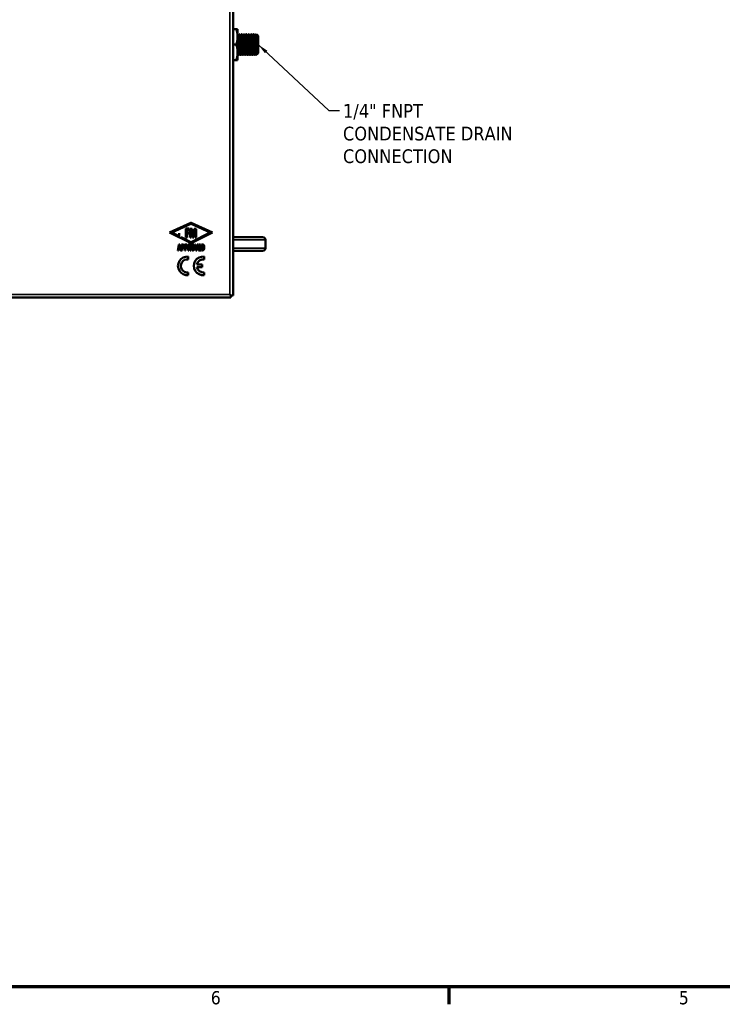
# Model space of a CAD drawing. Header units: inches. Extents: x 0 to 136, y 2 to 86.
# Tile 4 of 37: x 35 to 61, y 3 to 39. Entities that reach past the tile are written whole.
import ezdxf

# ---------------------------------------------------------------- set-up
doc = ezdxf.new("R2010")
doc.units = ezdxf.units.IN
doc.header["$LTSCALE"] = 4
doc.header["$MEASUREMENT"] = 0
for name, color, linetype, lineweight in [('Border (ANSI)', 7, 'Continuous', 70), ('Symbol (ANSI)', 7, 'Continuous', 25), ('Visible (ANSI)', 7, 'Continuous', 50), ('Visible Narrow (ANSI)', 7, 'Continuous', 35)]:
    doc.layers.add(name, color=color, linetype=linetype, lineweight=lineweight)
doc.styles.add('Dimension Text', font='tahoma.ttf')
doc.styles.add('Note Text (ANSI)', font='tahoma.ttf')
doc.dimstyles.new('Default (ANSI)$7', dxfattribs={"dimscale": 4, "dimtxt": 0.12, "dimasz": 0.098425, "dimexe": 0.125, "dimexo": 0.0625, "dimgap": 0.031496, "dimtad": 0, "dimtih": 1, "dimtoh": 1, "dimrnd": 1e-08, "dimzin": 4, "dimdsep": 46, "dimtxsty": 'Note Text (ANSI)', "dimcen": 0.09, "dimdle": 0.393701, "dimclrd": 256, "dimclre": 256, "dimclrt": 256, "dimadec": 0, "dimazin": 1, "dimtfac": 1, "dimtofl": 0, "dimtmove": 0, "dimatfit": 3, "dimfxl": 1, "dimtolj": 1, "dimtzin": 4, "dimlwd": -1, "dimlwe": -1, "dimarcsym": 0})

# ---------------------------------------------------------------- blocks, each defined once
blk = doc.blocks.new('Borders Default Border')
at = {"layer": 'Border (ANSI)'}
blk.add_line((12.75, 1), (12.75, 0.84), dxfattribs=at)
at = {"layer": 'Border (ANSI)', "flags": 128}
blk.add_lwpolyline([(0.5, 1), (0.5, 21), (33.5, 21), (33.5, 1), (0.5, 1)], dxfattribs=at)
at = {"layer": 'Border (ANSI)', "char_height": 0.12, "attachment_point": 7, "style": 'Dimension Text'}
for s, insert in [('6', (10.5867, 0.8375)), ('5', (14.8399, 0.8375))]:
    blk.add_mtext(s, dxfattribs=dict(at, insert=insert))

msp = doc.modelspace()

# ---------------------------------------------------------------- linework, layer by layer
at = {"layer": 'Visible (ANSI)'}
for p, q in [((43.153, 68.376), (43.153, 29.126)), ((43.272, 38.813), (43.153, 38.813)), ((43.272, 38.813), (43.322, 38.813)), ((43.322, 38.813), (43.322, 38.532)), ((43.322, 38.532), (43.322, 37.969)), ((43.33, 38.626), (43.338, 38.626)), ((43.369, 38.585), (43.361, 38.585)), ((43.393, 38.626), (43.4, 38.626)), ((43.432, 38.585), (43.424, 38.585)), ((43.455, 38.626), (43.463, 38.626)), ((43.494, 38.585), (43.486, 38.585)), ((43.518, 38.626), (43.525, 38.626)), ((43.557, 38.585), (43.549, 38.585)), ((43.58, 38.626), (43.588, 38.626)), ((43.619, 38.585), (43.611, 38.585)), ((43.643, 38.626), (43.65, 38.626)), ((43.682, 38.585), (43.674, 38.585)), ((43.705, 38.626), (43.713, 38.626)), ((43.744, 38.585), (43.736, 38.585)), ((43.768, 38.626), (43.775, 38.626)), ((43.807, 38.585), (43.799, 38.585)), ((43.83, 38.626), (43.838, 38.626)), ((43.869, 38.585), (43.861, 38.585)), ((43.893, 38.626), (43.9, 38.626)), ((43.932, 38.585), (43.924, 38.585)), ((43.955, 38.626), (43.963, 38.626)), ((43.994, 38.585), (43.986, 38.585)), ((44.047, 38.589), (44.015, 38.621)), ((44.048, 38.587), (44.049, 38.585)), ((44.05, 38.585), (44.049, 38.585)), ((44.05, 38.581), (44.05, 38.585)), ((44.072, 38.563), (44.05, 38.585)), ((44.072, 38.563), (44.072, 37.938)), ((43.272, 38.251), (43.153, 38.251)), ((43.322, 37.969), (43.322, 37.688)), ((43.272, 37.688), (43.153, 37.688)), ((43.272, 37.688), (43.322, 37.688)), ((43.338, 37.916), (43.33, 37.916)), ((43.361, 37.876), (43.369, 37.876)), ((43.4, 37.916), (43.393, 37.916)), ((43.424, 37.876), (43.432, 37.876)), ((43.463, 37.916), (43.455, 37.916)), ((43.486, 37.876), (43.494, 37.876)), ((43.525, 37.916), (43.518, 37.916)), ((43.549, 37.876), (43.557, 37.876)), ((43.588, 37.916), (43.58, 37.916)), ((43.611, 37.876), (43.619, 37.876)), ((43.65, 37.916), (43.643, 37.916)), ((43.674, 37.876), (43.682, 37.876)), ((43.713, 37.916), (43.705, 37.916)), ((43.736, 37.876), (43.744, 37.876)), ((43.775, 37.916), (43.768, 37.916)), ((43.799, 37.876), (43.807, 37.876)), ((43.838, 37.916), (43.83, 37.916)), ((43.861, 37.876), (43.869, 37.876)), ((43.9, 37.916), (43.893, 37.916)), ((43.924, 37.876), (43.932, 37.876)), ((43.963, 37.916), (43.955, 37.916)), ((43.986, 37.876), (43.994, 37.876)), ((44.025, 37.916), (44.018, 37.916)), ((44.034, 37.9), (44.025, 37.917)), ((44.072, 37.938), (44.034, 37.9)), ((41.622, 31.765), (40.849, 31.42)), ((40.924, 31.42), (41.626, 31.731)), ((41.441, 31.559), (41.441, 31.236)), ((41.562, 31.559), (41.441, 31.559)), ((41.486, 31.521), (41.562, 31.521)), ((41.486, 31.42), (41.486, 31.521)), ((41.562, 31.521), (41.562, 31.559)), ((41.663, 31.558), (41.593, 31.558)), ((41.593, 31.558), (41.593, 31.236)), ((41.632, 31.534), (41.684, 31.236)), ((41.632, 31.236), (41.632, 31.534)), ((41.633, 31.731), (42.327, 31.419)), ((42.408, 31.423), (41.637, 31.766)), ((41.706, 31.312), (41.663, 31.558)), ((41.746, 31.558), (41.706, 31.312)), ((41.725, 31.236), (41.774, 31.534)), ((41.816, 31.558), (41.746, 31.558)), ((41.774, 31.534), (41.774, 31.236)), ((41.816, 31.236), (41.816, 31.558)), ((40.849, 31.42), (41.627, 31.027)), ((41.2, 31.281), (40.924, 31.42)), ((41.2, 31.39), (41.2, 31.244)), ((41.626, 31.067), (41.273, 31.244)), ((41.441, 31.236), (41.486, 31.236)), ((41.557, 31.42), (41.486, 31.42)), ((41.486, 31.236), (41.486, 31.383)), ((41.486, 31.383), (41.557, 31.383)), ((41.557, 31.383), (41.557, 31.42)), ((41.593, 31.236), (41.632, 31.236)), ((41.633, 31.027), (42.408, 31.423)), ((42.327, 31.419), (41.634, 31.067)), ((41.684, 31.236), (41.725, 31.236)), ((41.774, 31.236), (41.816, 31.236)), ((43.451, 31.251), (43.153, 31.251)), ((44.229, 31.251), (43.451, 31.251)), ((44.329, 30.851), (44.329, 31.151)), ((41.19, 30.986), (41.145, 30.77)), ((41.168, 30.77), (41.181, 30.828)), ((41.181, 30.828), (41.228, 30.828)), ((41.187, 30.856), (41.204, 30.941)), ((41.222, 30.856), (41.187, 30.856)), ((41.219, 30.986), (41.19, 30.986)), ((41.204, 30.941), (41.222, 30.856)), ((41.263, 30.77), (41.219, 30.986)), ((41.228, 30.828), (41.239, 30.77)), ((41.281, 30.986), (41.281, 30.77)), ((41.333, 30.986), (41.281, 30.986)), ((41.306, 30.957), (41.331, 30.957)), ((41.306, 30.889), (41.306, 30.957)), ((41.326, 30.889), (41.306, 30.889)), ((41.306, 30.861), (41.336, 30.861)), ((41.306, 30.77), (41.306, 30.861)), ((41.403, 30.986), (41.403, 30.77)), ((41.454, 30.986), (41.403, 30.986)), ((41.428, 30.957), (41.452, 30.957)), ((41.428, 30.889), (41.428, 30.957)), ((41.447, 30.889), (41.428, 30.889)), ((41.428, 30.861), (41.457, 30.861)), ((41.428, 30.77), (41.428, 30.861)), ((41.524, 30.986), (41.524, 30.77)), ((41.57, 30.986), (41.524, 30.986)), ((41.549, 30.957), (41.571, 30.957)), ((41.549, 30.893), (41.549, 30.957)), ((41.565, 30.893), (41.549, 30.893)), ((41.549, 30.866), (41.573, 30.866)), ((41.549, 30.77), (41.549, 30.866)), ((41.573, 30.866), (41.597, 30.77)), ((41.621, 30.77), (41.596, 30.873)), ((41.763, 30.986), (41.801, 30.77)), ((41.786, 30.986), (41.763, 30.986)), ((41.818, 30.805), (41.786, 30.986)), ((41.85, 30.986), (41.818, 30.805)), ((41.835, 30.77), (41.874, 30.986)), ((41.874, 30.986), (41.85, 30.986)), ((41.893, 30.986), (41.893, 30.77)), ((41.974, 30.986), (41.893, 30.986)), ((41.918, 30.957), (41.974, 30.957)), ((41.918, 30.893), (41.918, 30.957)), ((41.961, 30.893), (41.918, 30.893)), ((41.918, 30.865), (41.961, 30.865)), ((41.918, 30.798), (41.918, 30.865)), ((41.979, 30.798), (41.918, 30.798)), ((41.961, 30.865), (41.961, 30.893)), ((41.974, 30.957), (41.974, 30.986)), ((41.979, 30.77), (41.979, 30.798)), ((42.002, 30.986), (42.002, 30.77)), ((42.038, 30.986), (42.002, 30.986)), ((42.027, 30.957), (42.04, 30.957)), ((42.027, 30.798), (42.027, 30.957)), ((42.044, 30.798), (42.027, 30.798)), ((41.145, 30.77), (41.168, 30.77)), ((41.239, 30.77), (41.263, 30.77)), ((41.281, 30.77), (41.306, 30.77)), ((41.403, 30.77), (41.428, 30.77)), ((41.524, 30.77), (41.549, 30.77)), ((41.529, 30.439), (41.529, 30.541)), ((41.597, 30.77), (41.621, 30.77)), ((41.801, 30.77), (41.835, 30.77)), ((41.893, 30.77), (41.979, 30.77)), ((42.002, 30.77), (42.04, 30.77)), ((42.104, 30.44), (42.104, 30.543)), ((43.451, 30.751), (43.153, 30.751)), ((43.451, 30.751), (44.229, 30.751)), ((42.036, 30.255), (41.84, 30.255)), ((41.84, 30.153), (42.036, 30.153)), ((42.036, 30.153), (42.036, 30.255)), ((41.529, 29.866), (41.529, 29.969)), ((42.104, 29.865), (42.104, 29.968)), ((43.079, 29.052), (14.844, 29.052)), ((43.079, 29.126), (43.04, 29.166)), ((43.079, 29.126), (43.04, 29.166)), ((43.079, 29.052), (43.079, 29.126)), ((43.153, 29.126), (43.079, 29.126))]:
    msp.add_line(p, q, dxfattribs=at)
for centre, radius, start, end in [((41.63, 31.749), 0.0177, 66.0314, 114.0769), ((41.63, 31.723), 0.00852, 65.8201, 113.899), ((44.229, 31.151), 0.1, 0, 90), ((41.63, 31.075), 0.00912, 243.3124, 296.9686), ((41.63, 31.033), 0.00652, 243.2318, 297.0149), ((44.229, 30.851), 0.1, 270, 0), ((41.493, 30.204), 0.34, 83.9084, 276.0916), ((41.493, 30.204), 0.238, 81.419, 278.581), ((42.072, 30.204), 0.341, 84.5926, 275.4074), ((42.072, 30.204), 0.238, 82.3521, 167.6366), ((42.072, 30.204), 0.238, 192.3366, 277.6479)]:
    msp.add_arc(centre, radius, start, end, dxfattribs=at)
for points, weights in [([(43.322, 38.532), (43.322, 38.662), (43.272, 38.813)], [1.63796447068, 1.63796447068, 1.52036391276]), ([(43.272, 38.251), (43.322, 38.401), (43.322, 38.532)], [1.52036391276, 1.63796447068, 1.63796447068]), ([(44.05, 38.581), (44.05, 38.584), (44.049, 38.585)], [0.975309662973, 0.98157895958, 0.990788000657]), ([(43.322, 37.969), (43.322, 38.1), (43.272, 38.251)], [1.63796447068, 1.63796447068, 1.52036391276]), ([(43.272, 37.688), (43.322, 37.839), (43.322, 37.969)], [1.52036391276, 1.63796447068, 1.63796447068]), ([(43.33, 37.916), (43.326, 37.916), (43.322, 38.014)], [1, 0.923879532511, 1])]:
    msp.add_rational_spline(points, weights, degree=2, dxfattribs=at)
for points, degree in [([(43.322, 38.612), (43.325, 38.617), (43.327, 38.621), (43.33, 38.625)], 3), ([(43.338, 38.625), (43.346, 38.612), (43.354, 38.598), (43.362, 38.585)], 3), ([(43.369, 38.585), (43.377, 38.598), (43.384, 38.612), (43.392, 38.625)], 3), ([(43.401, 38.625), (43.409, 38.612), (43.416, 38.598), (43.424, 38.585)], 3), ([(43.431, 38.585), (43.439, 38.598), (43.447, 38.612), (43.455, 38.625)], 3), ([(43.463, 38.625), (43.471, 38.612), (43.479, 38.598), (43.487, 38.585)], 3), ([(43.494, 38.585), (43.502, 38.598), (43.509, 38.612), (43.517, 38.625)], 3), ([(43.526, 38.625), (43.534, 38.612), (43.541, 38.598), (43.549, 38.585)], 3), ([(43.556, 38.585), (43.564, 38.598), (43.572, 38.612), (43.58, 38.625)], 3), ([(43.588, 38.625), (43.596, 38.612), (43.604, 38.598), (43.612, 38.585)], 3), ([(43.619, 38.585), (43.627, 38.598), (43.634, 38.612), (43.642, 38.625)], 3), ([(43.651, 38.625), (43.659, 38.612), (43.666, 38.598), (43.674, 38.585)], 3), ([(43.681, 38.585), (43.689, 38.598), (43.697, 38.612), (43.705, 38.625)], 3), ([(43.713, 38.625), (43.721, 38.612), (43.729, 38.598), (43.737, 38.585)], 3), ([(43.744, 38.585), (43.752, 38.598), (43.759, 38.612), (43.767, 38.625)], 3), ([(43.776, 38.625), (43.784, 38.612), (43.791, 38.598), (43.799, 38.585)], 3), ([(43.806, 38.585), (43.814, 38.598), (43.822, 38.612), (43.83, 38.625)], 3), ([(43.838, 38.625), (43.846, 38.612), (43.854, 38.598), (43.862, 38.585)], 3), ([(43.869, 38.585), (43.877, 38.598), (43.884, 38.612), (43.892, 38.625)], 3), ([(43.901, 38.625), (43.909, 38.612), (43.916, 38.598), (43.924, 38.585)], 3), ([(43.931, 38.585), (43.939, 38.598), (43.947, 38.612), (43.955, 38.625)], 3), ([(43.963, 38.625), (43.971, 38.612), (43.979, 38.598), (43.987, 38.585)], 3), ([(43.994, 38.585), (44.001, 38.597), (44.008, 38.609), (44.014, 38.621)], 3), ([(44.05, 38.581), (44.049, 38.585), (44.048, 38.587), (44.047, 38.589)], 3), ([(43.33, 37.916), (43.328, 37.912), (43.325, 37.907), (43.322, 37.902)], 3), ([(43.361, 37.876), (43.353, 37.89), (43.345, 37.903), (43.337, 37.917)], 3), ([(43.393, 37.916), (43.385, 37.903), (43.377, 37.889), (43.369, 37.876)], 3), ([(43.423, 37.876), (43.416, 37.89), (43.408, 37.903), (43.4, 37.917)], 3), ([(43.455, 37.916), (43.447, 37.903), (43.44, 37.889), (43.432, 37.876)], 3), ([(43.486, 37.876), (43.478, 37.89), (43.47, 37.903), (43.462, 37.917)], 3), ([(43.518, 37.916), (43.51, 37.903), (43.502, 37.889), (43.494, 37.876)], 3), ([(43.548, 37.876), (43.541, 37.89), (43.533, 37.903), (43.525, 37.917)], 3), ([(43.58, 37.916), (43.572, 37.903), (43.565, 37.889), (43.557, 37.876)], 3), ([(43.611, 37.876), (43.603, 37.89), (43.595, 37.903), (43.587, 37.917)], 3), ([(43.643, 37.916), (43.635, 37.903), (43.627, 37.889), (43.619, 37.876)], 3), ([(43.673, 37.876), (43.666, 37.89), (43.658, 37.903), (43.65, 37.917)], 3), ([(43.705, 37.916), (43.697, 37.903), (43.69, 37.889), (43.682, 37.876)], 3), ([(43.736, 37.876), (43.728, 37.89), (43.72, 37.903), (43.712, 37.917)], 3), ([(43.768, 37.916), (43.76, 37.903), (43.752, 37.889), (43.744, 37.876)], 3), ([(43.798, 37.876), (43.791, 37.89), (43.783, 37.903), (43.775, 37.917)], 3), ([(43.83, 37.916), (43.822, 37.903), (43.815, 37.889), (43.807, 37.876)], 3), ([(43.861, 37.876), (43.853, 37.89), (43.845, 37.903), (43.837, 37.917)], 3), ([(43.893, 37.916), (43.885, 37.903), (43.877, 37.889), (43.869, 37.876)], 3), ([(43.923, 37.876), (43.916, 37.89), (43.908, 37.903), (43.9, 37.917)], 3), ([(43.955, 37.916), (43.947, 37.903), (43.94, 37.889), (43.932, 37.876)], 3), ([(43.986, 37.876), (43.978, 37.89), (43.97, 37.903), (43.962, 37.917)], 3), ([(44.018, 37.916), (44.01, 37.903), (44.002, 37.889), (43.994, 37.876)], 3), ([(41.354, 30.924), (41.354, 30.907), (41.34, 30.889), (41.326, 30.889)], 2), ([(41.331, 30.957), (41.341, 30.957), (41.354, 30.939), (41.354, 30.924)], 2), ([(41.379, 30.924), (41.379, 30.952), (41.353, 30.986), (41.333, 30.986)], 2), ([(41.336, 30.861), (41.349, 30.861), (41.369, 30.879), (41.373, 30.889)], 2), ([(41.373, 30.889), (41.379, 30.905), (41.379, 30.924)], 2), ([(41.475, 30.924), (41.475, 30.907), (41.461, 30.889), (41.447, 30.889)], 2), ([(41.452, 30.957), (41.462, 30.957), (41.475, 30.939), (41.475, 30.924)], 2), ([(41.5, 30.924), (41.5, 30.952), (41.475, 30.986), (41.454, 30.986)], 2), ([(41.457, 30.861), (41.47, 30.861), (41.49, 30.879), (41.494, 30.889)], 2), ([(41.494, 30.889), (41.5, 30.905), (41.5, 30.924)], 2), ([(41.588, 30.903), (41.58, 30.893), (41.565, 30.893)], 2), ([(41.62, 30.927), (41.62, 30.954), (41.594, 30.986), (41.57, 30.986)], 2), ([(41.571, 30.957), (41.582, 30.957), (41.595, 30.941), (41.595, 30.927)], 2), ([(41.595, 30.927), (41.595, 30.911), (41.588, 30.903)], 2), ([(41.596, 30.873), (41.608, 30.882), (41.62, 30.909), (41.62, 30.927)], 2), ([(41.695, 30.988), (41.678, 30.988), (41.652, 30.966), (41.638, 30.914), (41.638, 30.876)], 2), ([(41.638, 30.876), (41.638, 30.818), (41.655, 30.79)], 2), ([(41.655, 30.79), (41.669, 30.767), (41.694, 30.767)], 2), ([(41.664, 30.878), (41.664, 30.914), (41.673, 30.949), (41.687, 30.961), (41.694, 30.961)], 2), ([(41.694, 30.795), (41.681, 30.795), (41.664, 30.827), (41.664, 30.878)], 2), ([(41.694, 30.961), (41.702, 30.961), (41.716, 30.949), (41.72, 30.931)], 2), ([(41.714, 30.809), (41.707, 30.795), (41.694, 30.795)], 2), ([(41.694, 30.767), (41.707, 30.767), (41.733, 30.785), (41.74, 30.806)], 2), ([(41.733, 30.965), (41.719, 30.988), (41.695, 30.988)], 2), ([(41.724, 30.879), (41.724, 30.827), (41.714, 30.809)], 2), ([(41.72, 30.931), (41.722, 30.923), (41.724, 30.896), (41.724, 30.879)], 2), ([(41.75, 30.878), (41.75, 30.936), (41.733, 30.965)], 2), ([(41.74, 30.806), (41.75, 30.833), (41.75, 30.878)], 2), ([(42.108, 30.88), (42.108, 30.917), (42.091, 30.965), (42.061, 30.986), (42.038, 30.986)], 2), ([(42.04, 30.957), (42.06, 30.957), (42.082, 30.922), (42.082, 30.88)], 2), ([(42.04, 30.77), (42.075, 30.77), (42.108, 30.824), (42.108, 30.88)], 2), ([(42.067, 30.81), (42.063, 30.806), (42.051, 30.798), (42.044, 30.798)], 2), ([(42.074, 30.825), (42.07, 30.815), (42.067, 30.81)], 2), ([(42.08, 30.848), (42.079, 30.839), (42.076, 30.829), (42.074, 30.825)], 2), ([(42.082, 30.88), (42.082, 30.862), (42.08, 30.848)], 2)]:
    msp.add_open_spline(points, degree=degree, dxfattribs=at)
for points, weights, knots in [([(43.361, 37.876), (43.357, 37.876), (43.353, 37.985), (43.35, 38.095), (43.346, 38.251), (43.342, 38.406), (43.338, 38.516), (43.334, 38.626), (43.33, 38.626), (43.33, 38.626), (43.33, 38.625)], [1, 0.923879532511, 1, 0.923879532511, 1, 0.923879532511, 1, 0.923879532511, 1, 0.995614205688, 0.991733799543], [0.49, 0.49, 0.49, 0.495, 0.495, 0.5, 0.5, 0.505, 0.505, 0.51, 0.51, 0.51028808, 0.51028808, 0.51028808]), ([(43.369, 37.876), (43.369, 37.876), (43.369, 37.876), (43.365, 37.876), (43.361, 37.985), (43.357, 38.095), (43.353, 38.251), (43.35, 38.406), (43.346, 38.516), (43.342, 38.626), (43.338, 38.626)], [0.991733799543, 0.995614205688, 1, 0.923879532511, 1, 0.923879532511, 1, 0.923879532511, 1, 0.923879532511, 1], [0.44971192, 0.44971192, 0.44971192, 0.45, 0.45, 0.455, 0.455, 0.46, 0.46, 0.465, 0.465, 0.47, 0.47, 0.47]), ([(43.393, 37.916), (43.389, 37.916), (43.385, 38.014), (43.381, 38.112), (43.377, 38.251), (43.373, 38.389), (43.369, 38.487), (43.365, 38.578), (43.362, 38.585)], [1, 0.923879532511, 1, 0.923879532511, 1, 0.923879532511, 1, 0.928804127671, 0.990788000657], [0.45, 0.45, 0.45, 0.455, 0.455, 0.46, 0.46, 0.465, 0.465, 0.46967653, 0.46967653, 0.46967653]), ([(43.4, 37.917), (43.396, 37.923), (43.393, 38.014), (43.389, 38.112), (43.385, 38.251), (43.381, 38.389), (43.377, 38.487), (43.373, 38.585), (43.369, 38.585)], [0.990788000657, 0.928804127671, 1, 0.923879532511, 1, 0.923879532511, 1, 0.923879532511, 1], [0.45032347, 0.45032347, 0.45032347, 0.455, 0.455, 0.46, 0.46, 0.465, 0.465, 0.47, 0.47, 0.47]), ([(43.424, 37.876), (43.42, 37.876), (43.416, 37.985), (43.412, 38.095), (43.408, 38.251), (43.404, 38.406), (43.4, 38.516), (43.396, 38.626), (43.393, 38.626), (43.392, 38.626), (43.392, 38.625)], [1, 0.923879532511, 1, 0.923879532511, 1, 0.923879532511, 1, 0.923879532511, 1, 0.995614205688, 0.991733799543], [0.45, 0.45, 0.45, 0.455, 0.455, 0.46, 0.46, 0.465, 0.465, 0.47, 0.47, 0.47028808, 0.47028808, 0.47028808]), ([(43.432, 37.876), (43.432, 37.876), (43.432, 37.876), (43.428, 37.876), (43.424, 37.985), (43.42, 38.095), (43.416, 38.251), (43.412, 38.406), (43.408, 38.516), (43.404, 38.626), (43.4, 38.626)], [0.991733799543, 0.995614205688, 1, 0.923879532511, 1, 0.923879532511, 1, 0.923879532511, 1, 0.923879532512, 1], [0.40971192, 0.40971192, 0.40971192, 0.41, 0.41, 0.415, 0.415, 0.42, 0.42, 0.425, 0.425, 0.43, 0.43, 0.43]), ([(43.455, 37.916), (43.451, 37.916), (43.447, 38.014), (43.443, 38.112), (43.439, 38.251), (43.435, 38.389), (43.432, 38.487), (43.428, 38.578), (43.424, 38.585)], [1, 0.923879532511, 1, 0.923879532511, 1, 0.923879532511, 1, 0.928804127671, 0.990788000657], [0.41, 0.41, 0.41, 0.415, 0.415, 0.42, 0.42, 0.425, 0.425, 0.42967653, 0.42967653, 0.42967653]), ([(43.462, 37.917), (43.459, 37.923), (43.455, 38.014), (43.451, 38.112), (43.447, 38.251), (43.443, 38.389), (43.439, 38.487), (43.435, 38.585), (43.432, 38.585)], [0.990788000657, 0.928804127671, 1, 0.923879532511, 1, 0.923879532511, 1, 0.923879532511, 1], [0.41032347, 0.41032347, 0.41032347, 0.415, 0.415, 0.42, 0.42, 0.425, 0.425, 0.43, 0.43, 0.43]), ([(43.486, 37.876), (43.482, 37.876), (43.478, 37.985), (43.475, 38.095), (43.471, 38.251), (43.467, 38.406), (43.463, 38.516), (43.459, 38.626), (43.455, 38.626), (43.455, 38.626), (43.455, 38.625)], [1, 0.923879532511, 1, 0.923879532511, 1, 0.923879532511, 1, 0.923879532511, 1, 0.995614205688, 0.991733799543], [0.41, 0.41, 0.41, 0.415, 0.415, 0.42, 0.42, 0.425, 0.425, 0.43, 0.43, 0.43028808, 0.43028808, 0.43028808]), ([(43.494, 37.876), (43.494, 37.876), (43.494, 37.876), (43.49, 37.876), (43.486, 37.985), (43.482, 38.095), (43.478, 38.251), (43.475, 38.406), (43.471, 38.516), (43.467, 38.626), (43.463, 38.626)], [0.991733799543, 0.995614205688, 1, 0.923879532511, 1, 0.923879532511, 1, 0.923879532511, 1, 0.923879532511, 1], [0.36971192, 0.36971192, 0.36971192, 0.37, 0.37, 0.375, 0.375, 0.38, 0.38, 0.385, 0.385, 0.39, 0.39, 0.39]), ([(43.518, 37.916), (43.514, 37.916), (43.51, 38.014), (43.506, 38.112), (43.502, 38.251), (43.498, 38.389), (43.494, 38.487), (43.49, 38.578), (43.487, 38.585)], [1, 0.923879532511, 1, 0.923879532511, 1, 0.923879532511, 1, 0.928804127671, 0.990788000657], [0.37, 0.37, 0.37, 0.375, 0.375, 0.38, 0.38, 0.385, 0.385, 0.38967653, 0.38967653, 0.38967653]), ([(43.525, 37.917), (43.521, 37.923), (43.518, 38.014), (43.514, 38.112), (43.51, 38.251), (43.506, 38.389), (43.502, 38.487), (43.498, 38.585), (43.494, 38.585)], [0.990788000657, 0.928804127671, 1, 0.923879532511, 1, 0.923879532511, 1, 0.923879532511, 1], [0.37032347, 0.37032347, 0.37032347, 0.375, 0.375, 0.38, 0.38, 0.385, 0.385, 0.39, 0.39, 0.39]), ([(43.549, 37.876), (43.545, 37.876), (43.541, 37.985), (43.537, 38.095), (43.533, 38.251), (43.529, 38.406), (43.525, 38.516), (43.521, 38.626), (43.518, 38.626), (43.517, 38.626), (43.517, 38.625)], [1, 0.923879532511, 1, 0.923879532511, 1, 0.923879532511, 1, 0.923879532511, 1, 0.995614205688, 0.991733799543], [0.37, 0.37, 0.37, 0.375, 0.375, 0.38, 0.38, 0.385, 0.385, 0.39, 0.39, 0.39028808, 0.39028808, 0.39028808]), ([(43.557, 37.876), (43.557, 37.876), (43.557, 37.876), (43.553, 37.876), (43.549, 37.985), (43.545, 38.095), (43.541, 38.251), (43.537, 38.406), (43.533, 38.516), (43.529, 38.626), (43.525, 38.626)], [0.991733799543, 0.995614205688, 1, 0.923879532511, 1, 0.923879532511, 1, 0.923879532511, 1, 0.923879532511, 1], [0.32971192, 0.32971192, 0.32971192, 0.33, 0.33, 0.335, 0.335, 0.34, 0.34, 0.345, 0.345, 0.35, 0.35, 0.35]), ([(43.58, 37.916), (43.576, 37.916), (43.572, 38.014), (43.568, 38.112), (43.564, 38.251), (43.56, 38.389), (43.557, 38.487), (43.553, 38.578), (43.549, 38.585)], [1, 0.923879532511, 1, 0.923879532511, 1, 0.923879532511, 1, 0.928804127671, 0.990788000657], [0.33, 0.33, 0.33, 0.335, 0.335, 0.34, 0.34, 0.345, 0.345, 0.34967653, 0.34967653, 0.34967653]), ([(43.587, 37.917), (43.584, 37.923), (43.58, 38.014), (43.576, 38.112), (43.572, 38.251), (43.568, 38.389), (43.564, 38.487), (43.56, 38.585), (43.557, 38.585)], [0.990788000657, 0.928804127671, 1, 0.923879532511, 1, 0.923879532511, 1, 0.923879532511, 1], [0.33032347, 0.33032347, 0.33032347, 0.335, 0.335, 0.34, 0.34, 0.345, 0.345, 0.35, 0.35, 0.35]), ([(43.611, 37.876), (43.607, 37.876), (43.603, 37.985), (43.6, 38.095), (43.596, 38.251), (43.592, 38.406), (43.588, 38.516), (43.584, 38.626), (43.58, 38.626), (43.58, 38.626), (43.58, 38.625)], [1, 0.923879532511, 1, 0.923879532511, 1, 0.923879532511, 1, 0.923879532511, 1, 0.995614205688, 0.991733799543], [0.33, 0.33, 0.33, 0.335, 0.335, 0.34, 0.34, 0.345, 0.345, 0.35, 0.35, 0.35028808, 0.35028808, 0.35028808]), ([(43.619, 37.876), (43.619, 37.876), (43.619, 37.876), (43.615, 37.876), (43.611, 37.985), (43.607, 38.095), (43.603, 38.251), (43.6, 38.406), (43.596, 38.516), (43.592, 38.626), (43.588, 38.626)], [0.991733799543, 0.995614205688, 1, 0.923879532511, 1, 0.923879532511, 1, 0.923879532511, 1, 0.923879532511, 1], [0.28971192, 0.28971192, 0.28971192, 0.29, 0.29, 0.295, 0.295, 0.3, 0.3, 0.305, 0.305, 0.31, 0.31, 0.31]), ([(43.643, 37.916), (43.639, 37.916), (43.635, 38.014), (43.631, 38.112), (43.627, 38.251), (43.623, 38.389), (43.619, 38.487), (43.615, 38.578), (43.612, 38.585)], [1, 0.923879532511, 1, 0.923879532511, 1, 0.923879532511, 1, 0.928804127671, 0.990788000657], [0.29, 0.29, 0.29, 0.295, 0.295, 0.3, 0.3, 0.305, 0.305, 0.30967653, 0.30967653, 0.30967653]), ([(43.65, 37.917), (43.646, 37.923), (43.643, 38.014), (43.639, 38.112), (43.635, 38.251), (43.631, 38.389), (43.627, 38.487), (43.623, 38.585), (43.619, 38.585)], [0.990788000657, 0.928804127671, 1, 0.923879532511, 1, 0.923879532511, 1, 0.923879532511, 1], [0.29032347, 0.29032347, 0.29032347, 0.295, 0.295, 0.3, 0.3, 0.305, 0.305, 0.31, 0.31, 0.31]), ([(43.674, 37.876), (43.67, 37.876), (43.666, 37.985), (43.662, 38.095), (43.658, 38.251), (43.654, 38.406), (43.65, 38.516), (43.646, 38.626), (43.643, 38.626), (43.642, 38.626), (43.642, 38.625)], [1, 0.923879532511, 1, 0.923879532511, 1, 0.923879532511, 1, 0.923879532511, 1, 0.995614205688, 0.991733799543], [0.29, 0.29, 0.29, 0.295, 0.295, 0.3, 0.3, 0.305, 0.305, 0.31, 0.31, 0.31028808, 0.31028808, 0.31028808]), ([(43.682, 37.876), (43.682, 37.876), (43.682, 37.876), (43.678, 37.876), (43.674, 37.985), (43.67, 38.095), (43.666, 38.251), (43.662, 38.406), (43.658, 38.516), (43.654, 38.626), (43.65, 38.626)], [0.991733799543, 0.995614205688, 1, 0.923879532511, 1, 0.923879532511, 1, 0.923879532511, 1, 0.923879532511, 1], [0.24971192, 0.24971192, 0.24971192, 0.25, 0.25, 0.255, 0.255, 0.26, 0.26, 0.265, 0.265, 0.27, 0.27, 0.27]), ([(43.705, 37.916), (43.701, 37.916), (43.697, 38.014), (43.693, 38.112), (43.689, 38.251), (43.685, 38.389), (43.682, 38.487), (43.678, 38.578), (43.674, 38.585)], [1, 0.923879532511, 1, 0.923879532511, 1, 0.923879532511, 1, 0.928804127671, 0.990788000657], [0.25, 0.25, 0.25, 0.255, 0.255, 0.26, 0.26, 0.265, 0.265, 0.26967653, 0.26967653, 0.26967653]), ([(43.712, 37.917), (43.709, 37.923), (43.705, 38.014), (43.701, 38.112), (43.697, 38.251), (43.693, 38.389), (43.689, 38.487), (43.685, 38.585), (43.682, 38.585)], [0.990788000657, 0.928804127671, 1, 0.923879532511, 1, 0.923879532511, 1, 0.923879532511, 1], [0.25032347, 0.25032347, 0.25032347, 0.255, 0.255, 0.26, 0.26, 0.265, 0.265, 0.27, 0.27, 0.27]), ([(43.736, 37.876), (43.732, 37.876), (43.728, 37.985), (43.725, 38.095), (43.721, 38.251), (43.717, 38.406), (43.713, 38.516), (43.709, 38.626), (43.705, 38.626), (43.705, 38.626), (43.705, 38.625)], [1, 0.923879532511, 1, 0.923879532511, 1, 0.923879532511, 1, 0.923879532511, 1, 0.995614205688, 0.991733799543], [0.25, 0.25, 0.25, 0.255, 0.255, 0.26, 0.26, 0.265, 0.265, 0.27, 0.27, 0.27028808, 0.27028808, 0.27028808]), ([(43.744, 37.876), (43.744, 37.876), (43.744, 37.876), (43.74, 37.876), (43.736, 37.985), (43.732, 38.095), (43.728, 38.251), (43.725, 38.406), (43.721, 38.516), (43.717, 38.626), (43.713, 38.626)], [0.991733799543, 0.995614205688, 1, 0.923879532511, 1, 0.923879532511, 1, 0.923879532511, 1, 0.923879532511, 1], [0.20971192, 0.20971192, 0.20971192, 0.21, 0.21, 0.215, 0.215, 0.22, 0.22, 0.225, 0.225, 0.23, 0.23, 0.23]), ([(43.768, 37.916), (43.764, 37.916), (43.76, 38.014), (43.756, 38.112), (43.752, 38.251), (43.748, 38.389), (43.744, 38.487), (43.74, 38.578), (43.737, 38.585)], [1, 0.923879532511, 1, 0.923879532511, 1, 0.923879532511, 1, 0.928804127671, 0.990788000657], [0.21, 0.21, 0.21, 0.215, 0.215, 0.22, 0.22, 0.225, 0.225, 0.22967653, 0.22967653, 0.22967653]), ([(43.775, 37.917), (43.771, 37.923), (43.768, 38.014), (43.764, 38.112), (43.76, 38.251), (43.756, 38.389), (43.752, 38.487), (43.748, 38.585), (43.744, 38.585)], [0.990788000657, 0.928804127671, 1, 0.923879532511, 1, 0.923879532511, 1, 0.923879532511, 1], [0.21032347, 0.21032347, 0.21032347, 0.215, 0.215, 0.22, 0.22, 0.225, 0.225, 0.23, 0.23, 0.23]), ([(43.799, 37.876), (43.795, 37.876), (43.791, 37.985), (43.787, 38.095), (43.783, 38.251), (43.779, 38.406), (43.775, 38.516), (43.771, 38.626), (43.768, 38.626), (43.767, 38.626), (43.767, 38.625)], [1, 0.923879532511, 1, 0.923879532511, 1, 0.923879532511, 1, 0.923879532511, 1, 0.995614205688, 0.991733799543], [0.21, 0.21, 0.21, 0.215, 0.215, 0.22, 0.22, 0.225, 0.225, 0.23, 0.23, 0.23028808, 0.23028808, 0.23028808]), ([(43.807, 37.876), (43.807, 37.876), (43.807, 37.876), (43.803, 37.876), (43.799, 37.985), (43.795, 38.095), (43.791, 38.251), (43.787, 38.406), (43.783, 38.516), (43.779, 38.626), (43.775, 38.626)], [0.991733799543, 0.995614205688, 1, 0.923879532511, 1, 0.923879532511, 1, 0.923879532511, 1, 0.923879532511, 1], [0.16971192, 0.16971192, 0.16971192, 0.17, 0.17, 0.175, 0.175, 0.18, 0.18, 0.185, 0.185, 0.19, 0.19, 0.19]), ([(43.83, 37.916), (43.826, 37.916), (43.822, 38.014), (43.818, 38.112), (43.814, 38.251), (43.81, 38.389), (43.807, 38.487), (43.803, 38.578), (43.799, 38.585)], [1, 0.923879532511, 1, 0.923879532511, 1, 0.923879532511, 1, 0.928804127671, 0.990788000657], [0.17, 0.17, 0.17, 0.175, 0.175, 0.18, 0.18, 0.185, 0.185, 0.18967653, 0.18967653, 0.18967653]), ([(43.837, 37.917), (43.834, 37.923), (43.83, 38.014), (43.826, 38.112), (43.822, 38.251), (43.818, 38.389), (43.814, 38.487), (43.81, 38.585), (43.807, 38.585)], [0.990788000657, 0.928804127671, 1, 0.923879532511, 1, 0.923879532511, 1, 0.923879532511, 1], [0.17032347, 0.17032347, 0.17032347, 0.175, 0.175, 0.18, 0.18, 0.185, 0.185, 0.19, 0.19, 0.19]), ([(43.861, 37.876), (43.857, 37.876), (43.853, 37.985), (43.85, 38.095), (43.846, 38.251), (43.842, 38.406), (43.838, 38.516), (43.834, 38.626), (43.83, 38.626), (43.83, 38.626), (43.83, 38.625)], [1, 0.923879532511, 1, 0.923879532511, 1, 0.923879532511, 1, 0.923879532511, 1, 0.995614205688, 0.991733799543], [0.17, 0.17, 0.17, 0.175, 0.175, 0.18, 0.18, 0.185, 0.185, 0.19, 0.19, 0.19028808, 0.19028808, 0.19028808]), ([(43.869, 37.876), (43.869, 37.876), (43.869, 37.876), (43.865, 37.876), (43.861, 37.985), (43.857, 38.095), (43.853, 38.251), (43.85, 38.406), (43.846, 38.516), (43.842, 38.626), (43.838, 38.626)], [0.991733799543, 0.995614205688, 1, 0.923879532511, 1, 0.923879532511, 1, 0.923879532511, 1, 0.923879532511, 1], [0.12971192, 0.12971192, 0.12971192, 0.13, 0.13, 0.135, 0.135, 0.14, 0.14, 0.145, 0.145, 0.15, 0.15, 0.15]), ([(43.893, 37.916), (43.889, 37.916), (43.885, 38.014), (43.881, 38.112), (43.877, 38.251), (43.873, 38.389), (43.869, 38.487), (43.865, 38.578), (43.862, 38.585)], [1, 0.923879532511, 1, 0.923879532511, 1, 0.923879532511, 1, 0.928804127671, 0.990788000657], [0.13, 0.13, 0.13, 0.135, 0.135, 0.14, 0.14, 0.145, 0.145, 0.14967653, 0.14967653, 0.14967653]), ([(43.9, 37.917), (43.896, 37.923), (43.893, 38.014), (43.889, 38.112), (43.885, 38.251), (43.881, 38.389), (43.877, 38.487), (43.873, 38.585), (43.869, 38.585)], [0.990788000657, 0.928804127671, 1, 0.923879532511, 1, 0.923879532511, 1, 0.923879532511, 1], [0.13032347, 0.13032347, 0.13032347, 0.135, 0.135, 0.14, 0.14, 0.145, 0.145, 0.15, 0.15, 0.15]), ([(43.924, 37.876), (43.92, 37.876), (43.916, 37.985), (43.912, 38.095), (43.908, 38.251), (43.904, 38.406), (43.9, 38.516), (43.896, 38.626), (43.893, 38.626), (43.892, 38.626), (43.892, 38.625)], [1, 0.923879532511, 1, 0.923879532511, 1, 0.923879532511, 1, 0.923879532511, 1, 0.995614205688, 0.991733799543], [0.13, 0.13, 0.13, 0.135, 0.135, 0.14, 0.14, 0.145, 0.145, 0.15, 0.15, 0.15028808, 0.15028808, 0.15028808]), ([(43.932, 37.876), (43.932, 37.876), (43.932, 37.876), (43.928, 37.876), (43.924, 37.985), (43.92, 38.095), (43.916, 38.251), (43.912, 38.406), (43.908, 38.516), (43.904, 38.626), (43.9, 38.626)], [0.991733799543, 0.995614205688, 1, 0.923879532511, 1, 0.923879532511, 1, 0.923879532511, 1, 0.923879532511, 1], [0.08971192, 0.08971192, 0.08971192, 0.09, 0.09, 0.095, 0.095, 0.1, 0.1, 0.105, 0.105, 0.11, 0.11, 0.11]), ([(43.955, 37.916), (43.951, 37.916), (43.947, 38.014), (43.943, 38.112), (43.939, 38.251), (43.935, 38.389), (43.932, 38.487), (43.928, 38.578), (43.924, 38.585)], [1, 0.923879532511, 1, 0.923879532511, 1, 0.923879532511, 1, 0.928804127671, 0.990788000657], [0.09, 0.09, 0.09, 0.095, 0.095, 0.1, 0.1, 0.105, 0.105, 0.10967653, 0.10967653, 0.10967653]), ([(43.962, 37.917), (43.959, 37.923), (43.955, 38.014), (43.951, 38.112), (43.947, 38.251), (43.943, 38.389), (43.939, 38.487), (43.935, 38.585), (43.932, 38.585)], [0.990788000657, 0.928804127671, 1, 0.923879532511, 1, 0.923879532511, 1, 0.923879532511, 1], [0.09032347, 0.09032347, 0.09032347, 0.095, 0.095, 0.1, 0.1, 0.105, 0.105, 0.11, 0.11, 0.11]), ([(43.986, 37.876), (43.982, 37.876), (43.978, 37.985), (43.975, 38.095), (43.971, 38.251), (43.967, 38.406), (43.963, 38.516), (43.959, 38.626), (43.955, 38.626), (43.955, 38.626), (43.955, 38.625)], [1, 0.923879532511, 1, 0.923879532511, 1, 0.923879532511, 1, 0.923879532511, 1, 0.995614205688, 0.991733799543], [0.09, 0.09, 0.09, 0.095, 0.095, 0.1, 0.1, 0.105, 0.105, 0.11, 0.11, 0.11028808, 0.11028808, 0.11028808]), ([(43.994, 37.876), (43.994, 37.876), (43.994, 37.876), (43.99, 37.876), (43.986, 37.985), (43.982, 38.095), (43.978, 38.251), (43.975, 38.406), (43.971, 38.516), (43.967, 38.626), (43.963, 38.626)], [0.991733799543, 0.995614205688, 1, 0.923879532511, 1, 0.923879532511, 1, 0.923879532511, 1, 0.923879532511, 1], [0.04971192, 0.04971192, 0.04971192, 0.05, 0.05, 0.055, 0.055, 0.06, 0.06, 0.065, 0.065, 0.07, 0.07, 0.07]), ([(44.018, 37.916), (44.014, 37.916), (44.01, 38.014), (44.006, 38.112), (44.002, 38.251), (43.998, 38.389), (43.994, 38.487), (43.99, 38.578), (43.987, 38.585)], [1, 0.923879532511, 1, 0.923879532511, 1, 0.923879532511, 1, 0.928804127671, 0.990788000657], [0.05, 0.05, 0.05, 0.055, 0.055, 0.06, 0.06, 0.065, 0.065, 0.06967653, 0.06967653, 0.06967653]), ([(44.025, 37.917), (44.021, 37.923), (44.018, 38.014), (44.014, 38.112), (44.01, 38.251), (44.006, 38.389), (44.002, 38.487), (43.998, 38.585), (43.994, 38.585)], [0.990788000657, 0.928804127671, 1, 0.923879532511, 1, 0.923879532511, 1, 0.923879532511, 1], [0.05032347, 0.05032347, 0.05032347, 0.055, 0.055, 0.06, 0.06, 0.065, 0.065, 0.07, 0.07, 0.07]), ([(43.337, 37.917), (43.334, 37.923), (43.33, 38.014), (43.326, 38.112), (43.322, 38.251)], [0.990788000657, 0.928804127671, 1, 0.923879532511, 1], [0.490323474, 0.490323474, 0.490323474, 0.495, 0.495, 0.5, 0.5, 0.5])]:
    msp.add_rational_spline(points, weights, degree=2, knots=knots, dxfattribs=at)
msp.add_open_spline([(44.014, 38.621), (44.015, 38.621), (44.015, 38.621), (44.016, 38.617), (44.017, 38.605), (44.018, 38.562), (44.019, 38.534), (44.021, 38.467), (44.021, 38.425), (44.023, 38.334), (44.024, 38.289), (44.025, 38.202), (44.026, 38.155), (44.028, 38.071), (44.029, 38.034), (44.03, 37.987), (44.03, 37.973), (44.031, 37.935), (44.032, 37.917), (44.034, 37.902), (44.034, 37.9), (44.034, 37.9)], degree=3, knots=[-4.810036, -4.810036, -4.810036, -4.810036, -4.754793, -4.754793, -4.495216, -4.495216, -4.235881, -4.235881, -3.938526, -3.938526, -3.636043, -3.636043, -3.272475, -3.272475, -2.930796, -2.930796, -2.755734, -2.755734, -2.408039, -2.408039, -2.202704, -2.202704, -2.202704, -2.202704], dxfattribs=at)
at = {"layer": 'Visible Narrow (ANSI)'}
for p, q in [((43.04, 29.166), (43.04, 68.337)), ((44.329, 31.151), (43.153, 31.151)), ((44.329, 30.851), (43.153, 30.851)), ((14.884, 29.166), (43.04, 29.166))]:
    msp.add_line(p, q, dxfattribs=at)

# ---------------------------------------------------------------- block references
at = {"xscale": 4, "yscale": 4, "zscale": 4}
msp.add_blockref('Borders Default Border', (0, 0), dxfattribs=at)

# ---------------------------------------------------------------- texts
at = {"layer": 'Symbol (ANSI)', "insert": (47.151, 36.089), "char_height": 0.5, "width": 6.48825, "attachment_point": 1, "line_spacing_factor": 0.987884, "style": 'Note Text (ANSI)'}
msp.add_mtext('\\fTahoma|b0|i0;{\\H0.5000;1/4" FNPT\\P}\\fTahoma|b0|i0;{\\H0.5000;CONDENSATE DRAIN\\P}\\fTahoma|b0|i0;{\\H0.5000;CONNECTION}', dxfattribs=at)

# ---------------------------------------------------------------- leaders
at = {"layer": 'Symbol (ANSI)', "annotation_type": 0, "has_hookline": 1, "hookline_direction": 0, "text_width": 6.416}
msp.add_leader([(44.072, 38.251), (46.632, 35.849), (47.025, 35.849)], dimstyle='Default (ANSI)$7', override={"dimtad": 0}, dxfattribs=at)

doc.saveas('drawing.dxf')
